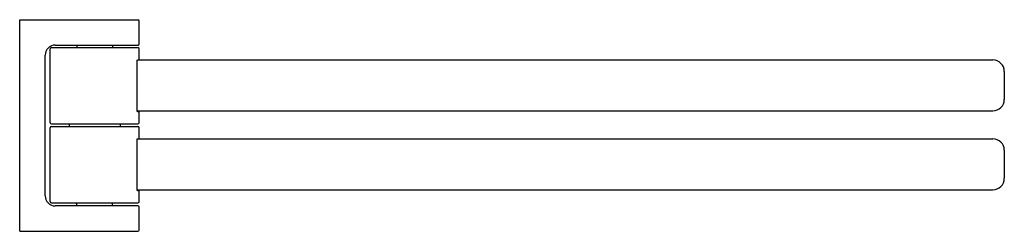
# Model space of a CAD drawing. Header units: millimetres. Extents: x 3860.98 to 3861.367, y 2072.974 to 2073.057.
import ezdxf

# ---------------------------------------------------------------- set-up
doc = ezdxf.new("R2010")
doc.units = ezdxf.units.MM
doc.layers.add('SANINDUSA', color=3, linetype='Continuous')

msp = doc.modelspace()

# ---------------------------------------------------------------- linework, layer by layer
at = {"layer": 'SANINDUSA'}
for p, q in [((3860.97958, 2072.97362), (3860.97958, 2073.05682)), ((3860.97958, 2073.05682), (3861.02609, 2073.05682)), ((3861.02659, 2073.04732), (3861.02659, 2073.05632)), ((3860.99158, 2073.01632), (3860.99158, 2073.04532)), ((3860.99208, 2073.04582), (3861.02608, 2073.04582)), ((3860.99358, 2073.04682), (3861.02609, 2073.04682)), ((3861.00208, 2073.04682), (3861.00208, 2073.04582)), ((3861.01608, 2073.04682), (3861.01608, 2073.04582)), ((3861.02658, 2073.04097), (3861.02658, 2073.04532)), ((3860.98958, 2072.98762), (3860.98958, 2073.04282)), ((3861.0258, 2073.02077), (3861.0258, 2073.04087)), ((3861.02584, 2073.04097), (3861.36208, 2073.04097)), ((3861.36658, 2073.03647), (3861.36658, 2073.02547)), ((3861.0258, 2073.02097), (3861.36208, 2073.02097)), ((3861.02584, 2073.02067), (3861.02658, 2073.02067)), ((3861.02658, 2073.01632), (3861.02658, 2073.02067)), ((3860.99158, 2072.98532), (3860.99158, 2073.01432)), ((3860.99208, 2073.01582), (3861.02608, 2073.01582)), ((3860.99208, 2073.01482), (3861.02608, 2073.01482)), ((3860.99933, 2073.01582), (3860.99908, 2073.01557)), ((3860.99908, 2073.01557), (3860.99908, 2073.01482)), ((3861.01883, 2073.01582), (3861.01908, 2073.01557)), ((3861.01908, 2073.01557), (3861.01908, 2073.01482)), ((3861.02658, 2073.00997), (3861.02658, 2073.01432)), ((3861.0258, 2072.98977), (3861.0258, 2073.00987)), ((3861.02584, 2073.00997), (3861.36208, 2073.00997)), ((3861.36658, 2073.00547), (3861.36658, 2072.99447)), ((3861.0258, 2072.98997), (3861.36208, 2072.98997)), ((3861.02584, 2072.98967), (3861.02658, 2072.98967)), ((3861.02658, 2072.98532), (3861.02658, 2072.98967)), ((3860.99208, 2072.98482), (3861.02608, 2072.98482)), ((3861.02608, 2072.98362), (3860.99358, 2072.98362)), ((3861.00208, 2072.98382), (3861.00208, 2072.98482)), ((3861.00208, 2072.98382), (3861.01608, 2072.98382)), ((3861.00658, 2072.98382), (3861.00658, 2072.98362)), ((3861.01158, 2072.98382), (3861.01158, 2072.98362)), ((3861.01608, 2072.98382), (3861.01608, 2072.98482)), ((3861.02658, 2072.97412), (3861.02658, 2072.98312)), ((3860.97958, 2072.97362), (3861.02608, 2072.97362))]:
    msp.add_line(p, q, dxfattribs=at)
for centre, radius, start, end in [((3861.02609, 2073.05632), 0.0005, 0, 90), ((3860.99358, 2073.04282), 0.004, 90, 180), ((3860.99208, 2073.04532), 0.0005, 90, 180), ((3861.02608, 2073.04532), 0.0005, 0, 90), ((3861.02609, 2073.04732), 0.0005, 270, 0), ((3861.36208, 2073.03647), 0.0045, 360, 90), ((3861.36208, 2073.02547), 0.0045, 270, 0), ((3860.99208, 2073.01632), 0.0005, 180, 270), ((3860.99208, 2073.01432), 0.0005, 90, 180), ((3861.02608, 2073.01632), 0.0005, 270, 0), ((3861.02608, 2073.01432), 0.0005, 0, 90), ((3861.36208, 2073.00547), 0.0045, 360, 90), ((3861.36208, 2072.99447), 0.0045, 270, 360), ((3860.99358, 2072.98762), 0.004, 180, 270), ((3860.99208, 2072.98532), 0.0005, 180, 270), ((3861.02608, 2072.98532), 0.0005, 270, 0), ((3861.02608, 2072.98312), 0.0005, 0, 90), ((3861.02608, 2072.97412), 0.0005, 270, 0)]:
    msp.add_arc(centre, radius, start, end, dxfattribs=at)
for points, knots in [([(3861.0258, 2073.04087), (3861.0258, 2073.04089), (3861.02581, 2073.04092), (3861.02582, 2073.04097), (3861.02584, 2073.04097)], [0, 0, 0, 0, 0.669846, 1, 1, 1, 1]), ([(3861.02584, 2073.02067), (3861.02582, 2073.02067), (3861.02581, 2073.02071), (3861.0258, 2073.02074), (3861.0258, 2073.02077)], [0, 0, 0, 0, 0.330125, 1, 1, 1, 1]), ([(3861.0258, 2073.00987), (3861.0258, 2073.00989), (3861.02581, 2073.00992), (3861.02582, 2073.00997), (3861.02584, 2073.00997)], [0, 0, 0, 0, 0.669846, 1, 1, 1, 1]), ([(3861.02584, 2072.98967), (3861.02582, 2072.98967), (3861.02581, 2072.98971), (3861.0258, 2072.98974), (3861.0258, 2072.98977)], [0, 0, 0, 0, 0.330125, 1, 1, 1, 1])]:
    msp.add_open_spline(points, degree=3, knots=knots, dxfattribs=at)

doc.saveas('drawing.dxf')
